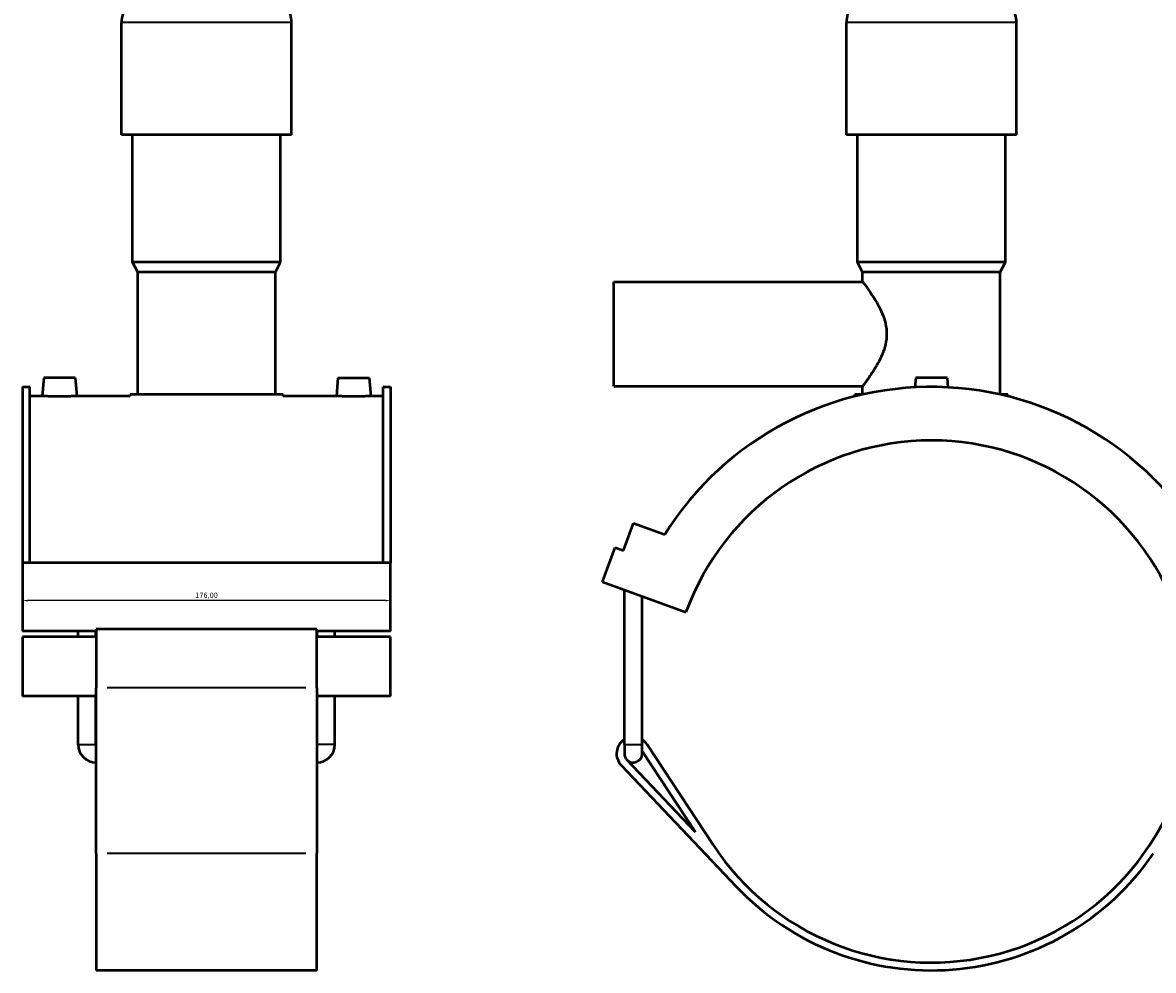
# Model space of a CAD drawing. Header units: millimetres. Extents: x 14 to 1017, y -235 to 1226.
# Tile 2 of 7: x 14 to 556, y 184 to 638. Entities that reach past the tile are written whole.
import ezdxf

# ---------------------------------------------------------------- set-up
doc = ezdxf.new("R2010")
doc.units = ezdxf.units.MM
for name, color, linetype, lineweight in [('Dimension (ISO)', 7, 'Continuous', 25), ('Visible (ISO)', 7, 'Continuous', 50), ('Visible Narrow (ISO)', 7, 'Continuous', 35)]:
    doc.layers.add(name, color=color, linetype=linetype, lineweight=lineweight)
doc.styles.add('Note Text (ISO)', font='tahoma.ttf')
doc.dimstyles.new('Default (ISO)', dxfattribs={"dimtxt": 2.5, "dimasz": 2.5, "dimexe": 3.175, "dimexo": 0, "dimgap": 0.762, "dimtad": 1, "dimrnd": 1e-08, "dimzin": 0, "dimtxsty": 'Note Text (ISO)', "dimcen": 0.09, "dimdle": 10, "dimclrd": 256, "dimclre": 256, "dimclrt": 256, "dimazin": 0, "dimtfac": 1.40208, "dimtmove": 0, "dimatfit": 3, "dimfxl": 1, "dimtolj": 1, "dimtzin": 0, "dimlwd": -1, "dimlwe": -1, "dimarcsym": 0})

# ---------------------------------------------------------------- blocks, each defined once
blk = doc.blocks.new('*D14')
at = {"layer": 'Defpoints', "color": 0, "transparency": 16777216}
for p in [(14.46, 363.05), (190.46, 363.05), (14.46, 361.36)]:
    blk.add_point(p, dxfattribs=at)
at = {"layer": 'Dimension (ISO)', "transparency": 16777216}
for p, q in [((14.46, 363.05), (14.46, 358.19)), ((190.46, 363.05), (190.46, 358.19)), ((187.96, 361.36), (16.96, 361.36))]:
    blk.add_line(p, q, dxfattribs=at)
for points in [[(16.96, 361.78), (16.96, 360.94), (14.46, 361.36)], [(187.96, 361.78), (187.96, 360.94), (190.46, 361.36)]]:
    blk.add_solid(points, dxfattribs=at)
at = {"layer": 'Dimension (ISO)', "color": 232, "true_color": 0xca0064, "transparency": 16777216, "insert": (102.46, 363.71), "char_height": 2.5, "attachment_point": 5, "style": 'Note Text (ISO)'}
blk.add_mtext('\\A1;176,00', dxfattribs=at)

msp = doc.modelspace()

# ---------------------------------------------------------------- linework, layer by layer
at = {"layer": 'Visible (ISO)'}
for p, q in [((61.792, 584.432), (61.792, 638.112)), ((143.125, 584.432), (143.125, 638.112)), ((408.686, 584.432), (408.686, 638.112)), ((490.019, 584.432), (490.019, 638.112)), ((143.125, 584.432), (61.792, 584.432)), ((67.079, 523.432), (67.079, 584.432)), ((137.839, 523.432), (137.839, 584.432)), ((490.019, 584.432), (408.686, 584.432)), ((413.973, 523.432), (413.973, 584.432)), ((484.733, 523.432), (484.733, 584.432)), ((137.839, 523.432), (67.079, 523.432)), ((69.519, 518.552), (67.079, 523.432)), ((135.399, 518.552), (137.839, 523.432)), ((484.733, 523.432), (413.973, 523.432)), ((416.413, 518.552), (413.973, 523.432)), ((482.293, 518.552), (484.733, 523.432)), ((135.399, 518.552), (69.519, 518.552)), ((69.519, 459.992), (69.519, 518.552)), ((135.399, 459.992), (135.399, 518.552)), ((297.353, 464.032), (297.353, 514.032)), ((297.353, 514.032), (416.413, 514.032)), ((482.293, 518.552), (416.413, 518.552)), ((416.413, 514.032), (416.413, 518.552)), ((482.293, 460.024), (482.293, 518.552)), ((24.559, 468.032), (23.793, 459.282)), ((39.559, 468.032), (24.559, 468.032)), ((39.559, 468.032), (40.324, 459.282)), ((165.359, 468.032), (164.593, 459.282)), ((165.359, 468.032), (180.359, 468.032)), ((180.359, 468.032), (181.124, 459.282)), ((441.853, 468.032), (441.453, 463.462)), ((456.853, 468.032), (441.853, 468.032)), ((456.853, 468.032), (457.253, 463.462)), ((14.459, 463.669), (14.459, 379.398)), ((14.459, 463.669), (17.979, 463.669)), ((17.979, 379.398), (17.979, 463.669)), ((139.059, 459.992), (65.859, 459.992)), ((65.859, 459.282), (65.859, 459.992)), ((139.059, 459.282), (139.059, 459.992)), ((186.939, 379.398), (186.939, 463.669)), ((186.939, 463.669), (190.459, 463.669)), ((190.459, 463.669), (190.459, 379.398)), ((297.353, 464.032), (416.413, 464.032)), ((416.271, 459.992), (412.753, 459.992)), ((412.753, 459.155), (412.753, 459.992)), ((416.413, 460.024), (416.413, 464.032)), ((485.953, 459.992), (482.435, 459.992)), ((485.953, 459.155), (485.953, 459.992)), ((23.793, 459.282), (17.979, 459.282)), ((65.859, 459.282), (40.324, 459.282)), ((164.593, 459.282), (139.059, 459.282)), ((186.939, 459.282), (181.124, 459.282)), ((301.933, 385.311), (306.722, 398.467)), ((306.722, 398.467), (321.703, 393.014)), ((291.954, 370.32), (297.94, 386.765)), ((297.94, 386.765), (301.933, 385.311)), ((14.459, 379.398), (14.459, 346.706)), ((190.459, 379.398), (14.459, 379.398)), ((190.459, 346.706), (190.459, 379.398)), ((291.954, 370.32), (331.891, 355.784)), ((302.42, 292.432), (302.42, 366.511)), ((310.92, 292.432), (310.92, 363.417)), ((49.659, 346.706), (14.459, 346.706)), ((41.009, 343.986), (41.009, 346.706)), ((49.509, 343.986), (49.509, 346.706)), ((49.659, 347.736), (49.659, 319.587)), ((155.259, 347.736), (49.659, 347.736)), ((155.259, 319.587), (155.259, 347.736)), ((190.459, 346.706), (155.259, 346.706)), ((155.409, 343.986), (155.409, 346.706)), ((163.909, 343.986), (163.909, 346.706)), ((14.459, 343.986), (14.459, 315.524)), ((49.659, 343.986), (14.459, 343.986)), ((190.459, 343.986), (155.259, 343.986)), ((190.459, 315.524), (190.459, 343.986)), ((49.659, 240.222), (49.659, 319.587)), ((155.259, 319.587), (155.259, 240.222)), ((49.659, 315.524), (14.459, 315.524)), ((41.009, 292.432), (41.009, 315.524)), ((49.509, 292.432), (49.509, 315.524)), ((190.459, 315.524), (155.259, 315.524)), ((155.409, 292.432), (155.409, 315.524)), ((163.909, 292.432), (163.909, 315.524)), ((302.42, 292.432), (302.42, 288.032)), ((310.92, 288.032), (310.92, 292.432)), ((344.854, 244.439), (313.358, 292.422)), ((310.92, 289.302), (336.384, 250.509)), ((300.864, 282.528), (355.914, 224.456)), ((336.384, 250.509), (303.585, 285.108)), ((49.659, 240.222), (49.659, 184.282)), ((155.259, 184.282), (155.259, 240.222)), ((155.259, 184.282), (49.659, 184.282))]:
    msp.add_line(p, q, dxfattribs=at)
for centre, radius, start, end in [((75.374, 638.112), 13.582, 147.38758, 180), ((129.543, 638.112), 13.582, 0, 32.61242), ((422.268, 638.112), 13.582, 147.38758, 180), ((476.438, 638.112), 13.582, 0, 32.61242), ((449.353, 313.032), 150.638, 26.08123, 147.92972), ((449.353, 313.032), 125, 20, 160), ((49.659, 292.432), 8.65, 180, 270), ((49.659, 292.432), 0.15, 180, 270), ((155.259, 292.432), 8.65, 270, 0), ((155.259, 292.432), 0.15, 270, 0), ((306.67, 288.032), 8, 122.08995, 223.46951), ((306.67, 288.032), 8, 33.28105, 57.91005), ((449.353, 313.032), 125, 213.28105, 352.68191), ((306.67, 288.032), 4.25, 180, 223.46951), ((306.67, 288.032), 4.25, 223.46951, 0), ((449.353, 313.032), 128.75, 223.46951, 325.56227)]:
    msp.add_arc(centre, radius, start, end, dxfattribs=at)
for points, knots in [([(416.413, 514.032), (416.413, 514.032), (416.539, 513.867), (417.042, 513.197), (417.42, 512.693), (418.372, 511.392), (418.947, 510.593), (420.203, 508.783), (420.883, 507.771), (422.249, 505.624), (422.988, 504.404), (424.443, 501.747), (425.159, 500.311), (426.414, 497.281), (426.953, 495.684), (427.7, 492.402), (427.904, 490.715), (427.904, 487.348), (427.7, 485.662), (426.953, 482.38), (426.414, 480.783), (425.159, 477.753), (424.443, 476.317), (422.988, 473.66), (422.249, 472.44), (420.883, 470.293), (420.203, 469.281), (418.947, 467.471), (418.372, 466.672), (417.42, 465.371), (417.042, 464.866), (416.539, 464.197), (416.413, 464.032), (416.413, 464.032)], [3.9948105, 3.9948105, 3.9948105, 3.9948105, 4.4884678, 4.4884678, 4.9821251, 4.9821251, 5.4757824, 5.4757824, 5.9694398, 5.9694398, 6.4744851, 6.4744851, 6.9795304, 6.9795304, 7.4845756, 7.4845756, 7.9896209, 7.9896209, 8.4946662, 8.4946662, 8.9997115, 8.9997115, 9.5047568, 9.5047568, 10.0098021, 10.0098021, 10.5034594, 10.5034594, 10.9971168, 10.9971168, 11.4907741, 11.4907741, 11.9844314, 11.9844314, 11.9844314, 11.9844314]), ([(32.059, 459.047), (31.019, 459.047), (29.91, 459.059), (27.872, 459.104), (26.943, 459.135), (25.477, 459.194), (24.842, 459.225), (24, 459.27), (23.793, 459.282), (23.793, 459.282)], [2.494482, 2.494482, 2.494482, 2.494482, 2.8063807, 2.8063807, 3.1182794, 3.1182794, 3.4300012, 3.4300012, 3.741723, 3.741723, 3.741723, 3.741723]), ([(40.324, 459.282), (40.324, 459.282), (40.117, 459.27), (39.275, 459.225), (38.641, 459.194), (37.174, 459.135), (36.245, 459.104), (34.207, 459.059), (33.098, 459.047), (32.059, 459.047)], [6.236205, 6.236205, 6.236205, 6.236205, 6.5479268, 6.5479268, 6.8596485, 6.8596485, 7.1715473, 7.1715473, 7.483446, 7.483446, 7.483446, 7.483446]), ([(172.859, 459.047), (171.819, 459.047), (170.71, 459.059), (168.672, 459.104), (167.743, 459.135), (166.277, 459.194), (165.642, 459.225), (164.8, 459.27), (164.593, 459.282), (164.593, 459.282)], [0, 0, 0, 0, 0.3118987, 0.3118987, 0.6237974, 0.6237974, 0.9355192, 0.9355192, 1.247241, 1.247241, 1.247241, 1.247241]), ([(181.124, 459.282), (181.124, 459.282), (180.917, 459.27), (180.075, 459.225), (179.441, 459.194), (177.974, 459.135), (177.045, 459.104), (175.007, 459.059), (173.898, 459.047), (172.859, 459.047)], [3.741723, 3.741723, 3.741723, 3.741723, 4.0534448, 4.0534448, 4.3651665, 4.3651665, 4.6770653, 4.6770653, 4.988964, 4.988964, 4.988964, 4.988964])]:
    msp.add_open_spline(points, degree=3, knots=knots, dxfattribs=at)
at = {"layer": 'Visible Narrow (ISO)'}
for p, q in [((142.625, 638.112), (62.293, 638.112)), ((489.519, 638.112), (409.187, 638.112)), ((149.979, 319.587), (54.939, 319.587)), ((41.061, 292.432), (49.456, 292.432)), ((163.856, 292.432), (155.461, 292.432)), ((302.472, 292.432), (310.868, 292.432)), ((149.979, 240.222), (54.939, 240.222))]:
    msp.add_line(p, q, dxfattribs=at)

# ---------------------------------------------------------------- dimensions: what is measured, and where the dimension line sits
at = {"layer": 'Dimension (ISO)'}
dim = msp.add_linear_dim(base=(14.459, 361.36), p1=(190.459, 363.052), p2=(14.459, 363.052), dimstyle='Default (ISO)', dxfattribs=at)
dim.commit()
dim.dimension.update_dxf_attribs({"geometry": '*D14', "text_midpoint": (102.459, 363.708)})

doc.saveas('drawing.dxf')
